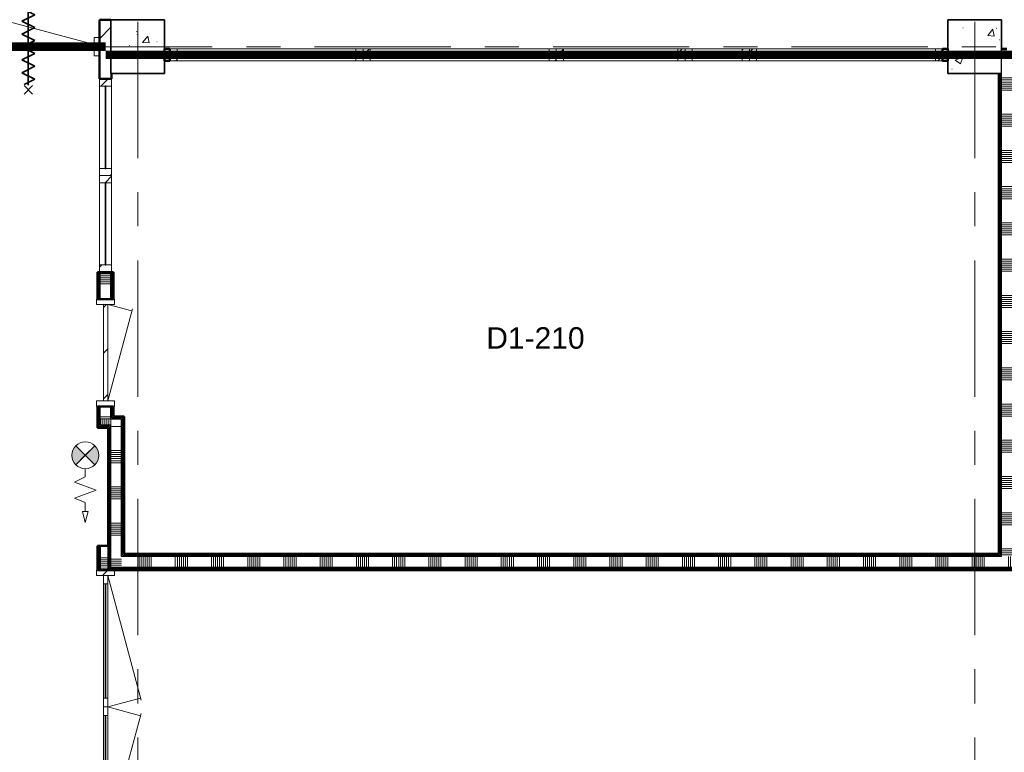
# Model space of a CAD drawing. Extents: x -2538 to 83400, y -8040 to 61900.
# Tile 92 of 105: x 53500 to 62675, y 48027 to 54852. Entities that reach past the tile are written whole.
import ezdxf

# ---------------------------------------------------------------- set-up
doc = ezdxf.new("R2010")
doc.units = 0
doc.header["$LTSCALE"] = 100
for name, pattern in [('SCHEIDING_BRANDWEREND20', [7.2, 0.8, -1.6, 0.8, -0.8, 0.8, -1.6, 0.8]), ('SCHEIDING_BRANDWEREND30', [4, 0.8, -2.4, 0.8]), ('stramien', [22.225, 12.7, -3.175, 3.175, -3.175])]:
    doc.linetypes.add(name, pattern=pattern)
for name, color, linetype, lineweight in [('00---0--FM-RUIMTENR', 7, 'Continuous', 18), ('BA20----_WANDEN', 14, 'Continuous', 50), ('BL$1A---_ALGEMEEN', 7, 'Continuous', 18), ('BL$7A---_STRAMIEN', 7, 'Continuous', 18), ('BL20----_WANDEN', 7, 'Continuous', 25), ('BL28----_CONSTRUCTIES', 4, 'Continuous', 18), ('BL30----_BRANDSYMBOLEN', 14, 'Continuous', 35), ('BL30----_KOZIJNEN', 14, 'Continuous', 25), ('BL40----_BRANDWERENDESCHEIDING_20MIN', 150, 'SCHEIDING_BRANDWEREND20', 80), ('BL40----_BRANDWERENDESCHEIDING_30MIN', 10, 'SCHEIDING_BRANDWEREND30', 80), ('BL80----_IN-LOS', 6, 'Continuous', 18)]:
    doc.layers.add(name, color=color, linetype=linetype, lineweight=lineweight)
doc.styles.add('Arial', font='arial.ttf', dxfattribs={"height": 200})
pattern_1 = [(50, (1253.4, 5927.3), (728.7365, -63.756), [76.2, -838.2]), (355, (1253.4, 5927.3), (-140.9716, 764.2276), [60.96, -670.56]), (100.451, (1314.1, 5922), (587.77, 700.467), [64.76, -712.36]), (46.184, (1253.4, 6130.5), (1084.316, -168.171), [114.3, -1257.3]), (96.636, (1343.8, 6116.5), (949.61, 989.71), [97.14, -1068.54]), (351.184, (1253.4, 6130.5), (949.62, 989.701), [91.44, -1005.84]), (21, (1355, 6079.7), (606.458, -409.0606), [76.2, -838.2]), (326, (1355, 6079.7), (247.208, 736.753), [60.96, -670.56]), (71.451, (1405.5, 6045.6), (853.668, 327.6855), [64.76, -712.36]), (37.5, (1253.4, 5927.32), (12.3547, 338.2201), [3.353, -659.079, 3.353, -677.367, -673.1]), (37.5, (1253.4, 5927.32), (12.3547, 338.2201), [-1343.152, 3.353, -669.747]), (7.5, (1253.4, 5927.32), (267.2789, 400.7221), [3.353, -384.759, 3.353, -643.839, -256.54]), (7.5, (1253.4, 5927.32), (267.2789, 400.7221), [-1035.304, 3.353, -253.187]), (327.5, (1026.82, 5927.32), (542.3633, -22.9153), [3.353, -250.647, 3.353, -789.127, -1051.56]), (327.5, (1026.82, 5927.32), (542.3633, -22.9153), [-1046.48, 3.353, -1048.207]), (317.5, (925.22, 5927.3), (592.517, 101.707), [3.353, -326.847, 3.353, -522.935, -746.76]), (317.5, (925.22, 5927.3), (592.517, 101.707), [-856.488, 3.353, -743.407])]
pattern_2 = [(45, (1253.4, 5927.3), (-353.5534, 353.5534), [])]
pattern_3 = [(180, (54475, 50587.5), (-6e-14, -500), []), (180, (54475, 50637.5), (-6e-14, -500), []), (180, (54475, 50687.5), (-6e-14, -500), []), (180, (54475, 50737.5), (-6e-14, -500), [])]
pattern_4 = [(270, (61950, 49875), (500, 2e-12), []), (270, (61900, 49875), (500, 2e-12), []), (270, (61850, 49875), (500, 2e-12), []), (270, (61800, 49875), (500, 2e-12), [])]
pattern_5 = [(2e-13, (54225, 48287.5), (-2e-12, 500), []), (2e-13, (54225, 48237.5), (-2e-12, 500), []), (2e-13, (54225, 48187.5), (-2e-12, 500), []), (2e-13, (54225, 48137.5), (-2e-12, 500), [])]
pattern_6 = [(135, (42642.68, -53046.6), (-212.132, -212.132), [])]
pattern_7 = [(1e-13, (54225, 51627.5), (-1e-12, 500), []), (1e-13, (54225, 51577.5), (-1e-12, 500), []), (1e-13, (54225, 51527.5), (-1e-12, 500), []), (1e-13, (54225, 51477.5), (-1e-12, 500), [])]
pattern_8 = [(180, (62775, 52371.5), (8e-13, -500), []), (180, (62775, 52421.5), (8e-13, -500), []), (180, (62775, 52471.5), (8e-13, -500), []), (180, (62775, 52521.5), (8e-13, -500), [])]
pattern_9 = [(45, (-51594.6, -48672.68), (-212.132, 212.132), [])]

# ---------------------------------------------------------------- blocks, each defined once
blk = doc.blocks.new('32_WN_AMC_h_raam met bovenlicht - 1800x2700 bovenlicht 2014_wbdbo20-V60-1')
at = {"layer": 'BL30----_KOZIJNEN', "lineweight": 18}
h = blk.add_hatch(dxfattribs=at)
h.set_pattern_fill('FP_367', color=256, style=0, pattern_type=2)
h.set_pattern_definition([(225, (54546.61, 48597.68), (91.92388, -91.92388), [])])
h.paths.add_polyline_path([(-900, 57), (-900, -57), (-833, -57), (-833, 57)], flags=0)
h.paths.add_polyline_path([(900, 57), (833, 57), (833, -57), (900, -57)], flags=0)
for p, q in [((-900, 57), (-900, -57)), ((-833, 57), (-900, 57)), ((-833, -57), (-833, 57)), ((833, 57), (-833, 57)), ((900, 57), (833, 57)), ((833, 57), (833, -57)), ((900, -57), (900, 57)), ((-900, -57), (-833, -57)), ((-833, -57), (833, -57)), ((833, -57), (900, -57))]:
    blk.add_line(p, q, dxfattribs=at)
at = {"layer": 'BL30----_KOZIJNEN'}
for p, q in [((833, 3), (-833, 3)), ((-833, 3), (-833, -3)), ((833, -3), (833, 3)), ((-833, -3), (833, -3))]:
    blk.add_line(p, q, dxfattribs=at)
blk = doc.blocks.new('32_WN_AMC_h_raam met bovenlicht - 1800x2700 bovenlicht 2014_wbdbo20-V61-1')
at = {"layer": 'BL30----_KOZIJNEN', "lineweight": 18}
h = blk.add_hatch(dxfattribs=at)
h.set_pattern_fill('FP_368', color=256, style=0, pattern_type=2)
h.set_pattern_definition([(225, (56346.61, 48597.68), (91.92388, -91.92388), [])])
h.paths.add_polyline_path([(-900, 57), (-900, -57), (-833, -57), (-833, 57)], flags=0)
h.paths.add_polyline_path([(900, 57), (833, 57), (833, -57), (900, -57)], flags=0)
for p, q in [((-900, 57), (-900, -57)), ((-833, 57), (-900, 57)), ((-833, -57), (-833, 57)), ((833, 57), (-833, 57)), ((900, 57), (833, 57)), ((833, 57), (833, -57)), ((900, -57), (900, 57)), ((-900, -57), (-833, -57)), ((-833, -57), (833, -57)), ((833, -57), (900, -57))]:
    blk.add_line(p, q, dxfattribs=at)
at = {"layer": 'BL30----_KOZIJNEN'}
for p, q in [((833, 3), (-833, 3)), ((-833, 3), (-833, -3)), ((833, -3), (833, 3)), ((-833, -3), (833, -3))]:
    blk.add_line(p, q, dxfattribs=at)
blk = doc.blocks.new('32_WN_AMC_h_raam met bovenlicht - 1200x2700 bovenlicht 2014_wbdbo20-2957908-1')
at = {"layer": 'BL30----_KOZIJNEN', "lineweight": 18}
h = blk.add_hatch(dxfattribs=at)
h.set_pattern_fill('FP_369', color=256, style=0, pattern_type=2)
h.set_pattern_definition([(225, (57846.61, 48597.68), (91.92388, -91.92388), [])])
h.paths.add_polyline_path([(-600, 57), (-600, -57), (-533, -57), (-533, 57)], flags=0)
h.paths.add_polyline_path([(533, 57), (533, -57), (600, -57), (600, 57)], flags=0)
for p, q in [((-600, 57), (-600, -57)), ((-533, 57), (-600, 57)), ((-533, -57), (-533, 57)), ((533, 57), (-533, 57)), ((600, 57), (533, 57)), ((533, 57), (533, -57)), ((600, -57), (600, 57)), ((-600, -57), (-533, -57)), ((-533, -57), (533, -57)), ((533, -57), (600, -57))]:
    blk.add_line(p, q, dxfattribs=at)
at = {"layer": 'BL30----_KOZIJNEN'}
for p, q in [((533, 3), (-533, 3)), ((-533, 3), (-533, -3)), ((533, -3), (533, 3)), ((-533, -3), (533, -3))]:
    blk.add_line(p, q, dxfattribs=at)
blk = doc.blocks.new('32_WN_AMC_h_raam met bovenlicht - 1800x2700 bovenlicht 2014_wbdbo20-V62-1')
at = {"layer": 'BL30----_KOZIJNEN', "lineweight": 18}
h = blk.add_hatch(dxfattribs=at)
h.set_pattern_fill('FP_370', color=256, style=0, pattern_type=2)
h.set_pattern_definition([(225, (59946.61, 48597.68), (91.92388, -91.92388), [])])
h.paths.add_polyline_path([(-900, 57), (-900, -57), (-833, -57), (-833, 57)], flags=0)
h.paths.add_polyline_path([(900, 57), (833, 57), (833, -57), (900, -57)], flags=0)
for p, q in [((-900, 57), (-900, -57)), ((-833, 57), (-900, 57)), ((-833, -57), (-833, 57)), ((833, 57), (-833, 57)), ((900, 57), (833, 57)), ((833, 57), (833, -57)), ((900, -57), (900, 57)), ((-900, -57), (-833, -57)), ((-833, -57), (833, -57)), ((833, -57), (900, -57))]:
    blk.add_line(p, q, dxfattribs=at)
at = {"layer": 'BL30----_KOZIJNEN'}
for p, q in [((833, 3), (-833, 3)), ((-833, 3), (-833, -3)), ((833, -3), (833, 3)), ((-833, -3), (833, -3))]:
    blk.add_line(p, q, dxfattribs=at)
blk = doc.blocks.new('32_WN_AMC_h_raam met bovenlicht - 600x2700 bovenlicht 2014_wbdbo20-2957907-1')
at = {"layer": 'BL30----_KOZIJNEN', "lineweight": 18}
h = blk.add_hatch(dxfattribs=at)
h.set_pattern_fill('FP_371', color=256, style=0, pattern_type=2)
h.set_pattern_definition([(225, (58746.61, 48597.68), (91.92388, -91.92388), [])])
h.paths.add_polyline_path([(-300, 57), (-300, -57), (-233, -57), (-233, 57)], flags=0)
h.paths.add_polyline_path([(300, 57), (233, 57), (233, -57), (300, -57)], flags=0)
for p, q in [((-300, 57), (-300, -57)), ((-233, 57), (-300, 57)), ((-233, -57), (-233, 57)), ((233, 57), (-233, 57)), ((300, 57), (233, 57)), ((233, 57), (233, -57)), ((300, -57), (300, 57)), ((-300, -57), (-233, -57)), ((-233, -57), (233, -57)), ((233, -57), (300, -57))]:
    blk.add_line(p, q, dxfattribs=at)
at = {"layer": 'BL30----_KOZIJNEN'}
for p, q in [((233, 3), (-233, 3)), ((-233, 3), (-233, -3)), ((233, -3), (233, 3)), ((-233, -3), (233, -3))]:
    blk.add_line(p, q, dxfattribs=at)
blk = doc.blocks.new('32_DR_AMC_s_dubbele deur met bovenpaneel_dt5 - 2550x2700-2848063-1')
at = {"layer": 'BL30----_KOZIJNEN', "lineweight": 18}
h = blk.add_hatch(dxfattribs=at)
h.set_pattern_fill('FP_397', color=256, style=0, pattern_type=2)
h.set_pattern_definition([(135, (42642.7, -53046.6), (-500, -500), []), (135, (42642.7, -52876.6), (-500, -500), []), (135, (42642.7, -52866.6), (-500, -500), []), (135, (42642.7, -52856.6), (-500, -500), []), (135, (42642.7, -52846.6), (-500, -500), []), (135, (42642.7, -52836.6), (-500, -500), []), (135, (42642.7, -52826.6), (-500, -500), []), (135, (42642.7, -52816.6), (-500, -500), [])])
h.paths.add_polyline_path([(1395, -85), (1395, 85), (1345, 85), (1345, -85)], flags=0)
h.paths.add_polyline_path([(-1105, -85), (-1105, 85), (-1155, 85), (-1155, -85)], flags=0)
h = blk.add_hatch(dxfattribs=at)
h.set_pattern_fill('FP_396', color=256, style=0, pattern_type=2)
h.set_pattern_definition(pattern_6)
h.paths.add_polyline_path([(120, -20), (120, 20), (40, 20), (40, -20)], flags=0)
h.paths.add_polyline_path([(-1025, 20), (-1105, 20), (-1105, -20), (-1025, -20)], flags=0)
h = blk.add_hatch(dxfattribs=at)
h.set_pattern_fill('FP_396', color=256, style=0, pattern_type=2)
h.set_pattern_definition(pattern_6)
h.paths.add_polyline_path([(1345, 20), (1265, 20), (1265, -20), (1345, -20)], flags=0)
h.paths.add_polyline_path([(200, 20), (120, 20), (120, -20), (200, -20)], flags=0)
for p, q in [((-1105, 20), (57.3, 331.4)), ((120, 20), (37.9, 326.2)), ((120, 20), (202.1, 326.2)), ((1345, 20), (182.7, 331.4)), ((-1155, 85), (-1155, -85)), ((-1105, 85), (-1155, 85)), ((-1105, -85), (-1105, 85)), ((-1025, 20), (-1105, 20)), ((-1105, 20), (-1105, -20)), ((-1025, -20), (-1025, 20)), ((-1025, 20), (40, 20)), ((40, 3), (-1025, 3)), ((-1025, 3), (-1025, -3)), ((120, 20), (40, 20)), ((40, 20), (40, -20)), ((40, -3), (40, 3)), ((120, -20), (120, 20)), ((200, 20), (120, 20)), ((120, 20), (120, -20)), ((200, -20), (200, 20)), ((200, 20), (1265, 20)), ((1265, 3), (200, 3)), ((200, 3), (200, -3)), ((1345, 20), (1265, 20)), ((1265, 20), (1265, -20)), ((1265, -3), (1265, 3)), ((1395, 85), (1345, 85)), ((1345, 85), (1345, -85)), ((1345, -20), (1345, 20)), ((1395, -85), (1395, 85)), ((-1155, -85), (-1105, -85)), ((-1105, -20), (-1025, -20)), ((-1025, -3), (40, -3)), ((40, -20), (-1025, -20)), ((40, -20), (120, -20)), ((120, -20), (200, -20)), ((200, -3), (1265, -3)), ((1265, -20), (200, -20)), ((1265, -20), (1345, -20)), ((1345, -85), (1395, -85))]:
    blk.add_line(p, q, dxfattribs=at)
blk = doc.blocks.new('32_DR_AMC_s_enkele deur_L_dt1 - 1000x2160-2894268-1')
at = {"layer": 'BL30----_KOZIJNEN', "lineweight": 18}
h = blk.add_hatch(dxfattribs=at)
h.set_pattern_fill('FP_505', color=256, style=0, pattern_type=2)
h.set_pattern_definition([(135, (45822.68, -53046.6), (-212.132, -212.132), [])])
h.paths.add_polyline_path([(450, 20), (-450, 20), (-450, -20), (450, -20)], flags=0)
for p, q in [((-450, 20), (-389.7, 245)), ((450, 20), (-409, 250.2)), ((-450, 85), (-500, 85)), ((-500, 85), (-500, -85)), ((-450, -85), (-450, 85)), ((450, 20), (-450, 20)), ((-450, 20), (-450, -20)), ((500, 85), (450, 85)), ((450, 85), (450, -85)), ((450, -20), (450, 20)), ((500, -85), (500, 85)), ((-500, -85), (-450, -85)), ((-450, -20), (450, -20)), ((450, -85), (500, -85))]:
    blk.add_line(p, q, dxfattribs=at)
blk = doc.blocks.new('32_WN_AMC_h_raam met bovenlicht - 900x2700 bovenlicht 2014-2957904-1')
at = {"layer": 'BL30----_KOZIJNEN', "lineweight": 18}
h = blk.add_hatch(dxfattribs=at)
h.set_pattern_fill('FP_509', color=256, style=0, pattern_type=2)
h.set_pattern_definition([(315, (-47922.68, 53046.61), (91.92388, 91.92388), [])])
h.paths.add_polyline_path([(-450, 57), (-450, -57), (-383, -57), (-383, 57)], flags=0)
h.paths.add_polyline_path([(383, 57), (383, -57), (450, -57), (450, 57)], flags=0)
for p, q in [((-450, 57), (-450, -57)), ((-383, 57), (-450, 57)), ((-383, -57), (-383, 57)), ((383, 57), (-383, 57)), ((450, 57), (383, 57)), ((383, 57), (383, -57)), ((450, -57), (450, 57)), ((-450, -57), (-383, -57)), ((-383, -57), (383, -57)), ((383, -57), (450, -57))]:
    blk.add_line(p, q, dxfattribs=at)
at = {"layer": 'BL30----_KOZIJNEN'}
for p, q in [((383, 3), (-383, 3)), ((-383, 3), (-383, -3)), ((383, -3), (383, 3)), ((-383, -3), (383, -3))]:
    blk.add_line(p, q, dxfattribs=at)
blk = doc.blocks.new('32_WN_AMC_h_raam met bovenlicht - 900x2700 bovenlicht 2014-V115-1')
at = {"layer": 'BL30----_KOZIJNEN', "lineweight": 18}
h = blk.add_hatch(dxfattribs=at)
h.set_pattern_fill('FP_510', color=256, style=0, pattern_type=2)
h.set_pattern_definition([(315, (-47022.68, 53046.61), (91.92388, 91.92388), [])])
h.paths.add_polyline_path([(-450, -57), (-383, -57), (-383, 57), (-450, 57)], flags=0)
h.paths.add_polyline_path([(383, 57), (383, -57), (450, -57), (450, 57)], flags=0)
for p, q in [((-450, 57), (-450, -57)), ((-383, 57), (-450, 57)), ((-383, -57), (-383, 57)), ((383, 57), (-383, 57)), ((450, 57), (383, 57)), ((383, 57), (383, -57)), ((450, -57), (450, 57)), ((-450, -57), (-383, -57)), ((-383, -57), (383, -57)), ((383, -57), (450, -57))]:
    blk.add_line(p, q, dxfattribs=at)
at = {"layer": 'BL30----_KOZIJNEN'}
for p, q in [((383, 3), (-383, 3)), ((-383, 3), (-383, -3)), ((383, -3), (383, 3)), ((-383, -3), (383, -3))]:
    blk.add_line(p, q, dxfattribs=at)
blk = doc.blocks.new('65_SE_brandslanghaspel in kast-3D - 810 x 215 x 915-846308-1')
at = {"layer": 'BL$1A---_ALGEMEEN'}
blk.add_hatch(color=256, dxfattribs=at).paths.add_polyline_path([(51, 376.8), (139.4, 288.4), (227.7, 376.8), (201.4, 396.4), (180.6, 406.4), (153.4, 412.7), (125.4, 412.7), (98.1, 406.4), (72.8, 394.3)], flags=0)
at = {"layer": 'BL80----_IN-LOS'}
blk.add_hatch(color=256, dxfattribs=at).paths.add_polyline_path([(51, 200), (72.9, 182.6), (98.1, 170.4), (125.4, 164.2), (153.4, 164.2), (180.7, 170.4), (205.9, 182.6), (227.7, 200.1), (139.3, 288.4)], flags=0)
at = {"layer": 'BL$1A---_ALGEMEEN'}
for p, q in [((-260.7, 388.4), (-300.6, 288.4)), ((-185.6, 188.4), (-260.7, 388.4)), ((-110.6, 388.4), (-185.6, 188.4)), ((-60.7, 288.4), (-110.6, 388.4)), ((50.9, 200), (227.8, 376.8)), ((227.8, 200), (50.9, 376.8)), ((51, 376.8), (139.4, 288.4)), ((139.4, 288.4), (227.7, 376.8)), ((-385.7, 313.4), (-485.7, 288.4)), ((-485.7, 288.4), (-385.7, 263.4)), ((-385.7, 263.4), (-385.7, 313.4)), ((-300.6, 288.4), (-385.7, 288.4)), ((14.3, 288.4), (-60.7, 288.4)), ((139.3, 288.4), (51, 200)), ((227.7, 200.1), (139.3, 288.4)), ((-456.5, 75), (-504.6, 83.2)), ((-504.6, 83.2), (285.3, 83.2)), ((-504.6, 75), (-504.6, 83.2)), ((-456.5, 75), (-504.6, 83.2)), ((-504.6, 83.2), (285.3, 83.2)), ((-504.6, 75), (-504.6, 83.2)), ((237.2, 75), (285.3, 83.2)), ((237.2, 75), (285.3, 83.2)), ((285.3, 83.2), (285.3, 75)), ((285.3, 83.2), (285.3, 75))]:
    blk.add_line(p, q, dxfattribs=at)
blk.add_circle((139.4, 288.4), 125, dxfattribs=at)
for centre, start, end in [((139.4, 288.5), 44.97827, 135.02173), ((139.3, 288.4), 224.99346, 315.03692)]:
    blk.add_arc(centre, 125, start, end, dxfattribs=at)
blk = doc.blocks.new('32_DR_AMC_s_dubbele deur met bovenpaneel_dt5 - 2550x2700_wbdbo30-2935474-1')
at = {"layer": 'BL30----_KOZIJNEN', "lineweight": 18}
h = blk.add_hatch(dxfattribs=at)
h.set_pattern_fill('FP_1397', color=256, style=0, pattern_type=2)
h.set_pattern_definition([(45, (-51594.6, -48672.7), (-500, 500), []), (45, (-51424.6, -48672.7), (-500, 500), []), (45, (-51414.6, -48672.7), (-500, 500), []), (45, (-51404.6, -48672.7), (-500, 500), []), (45, (-51394.6, -48672.7), (-500, 500), []), (45, (-51384.6, -48672.7), (-500, 500), []), (45, (-51374.6, -48672.7), (-500, 500), []), (45, (-51364.6, -48672.7), (-500, 500), [])])
h.paths.add_polyline_path([(1395, -85), (1395, 85), (1345, 85), (1345, -85)], flags=0)
h.paths.add_polyline_path([(-1155, -85), (-1105, -85), (-1105, 85), (-1155, 85)], flags=0)
h = blk.add_hatch(dxfattribs=at)
h.set_pattern_fill('FP_1396', color=256, style=0, pattern_type=2)
h.set_pattern_definition(pattern_9)
h.paths.add_polyline_path([(120, -20), (120, 20), (40, 20), (40, -20)], flags=0)
h.paths.add_polyline_path([(-1025, -20), (-1025, 20), (-1105, 20), (-1105, -20)], flags=0)
h = blk.add_hatch(dxfattribs=at)
h.set_pattern_fill('FP_1396', color=256, style=0, pattern_type=2)
h.set_pattern_definition(pattern_9)
h.paths.add_polyline_path([(1345, -20), (1345, 20), (1265, 20), (1265, -20)], flags=0)
h.paths.add_polyline_path([(120, -20), (200, -20), (200, 20), (120, 20)], flags=0)
at = {"layer": 'BL30----_BRANDSYMBOLEN'}
for p, q in [((-452.5, 498.7), (-532.5, 418.6)), ((-532.5, 498.7), (-452.5, 418.6)), ((692.5, 498.7), (772.5, 418.6)), ((772.5, 498.7), (692.5, 418.6)), ((-432.5, 358.6), (-532.5, 408.6)), ((-492.5, 416.3), (-492.5, -358.7)), ((-492.5, 416.3), (-492.5, -358.7)), ((672.5, 358.6), (772.5, 408.6)), ((732.5, 416.3), (732.5, -358.7)), ((732.5, 416.3), (732.5, -358.7)), ((-552.5, 298.6), (-432.5, 358.6)), ((-432.5, 238.6), (-552.5, 298.6)), ((792.5, 298.6), (672.5, 358.6)), ((672.5, 238.6), (792.5, 298.6)), ((-552.5, 178.6), (-432.5, 238.6)), ((792.5, 178.6), (672.5, 238.6)), ((-432.5, 118.6), (-552.5, 178.6)), ((-552.5, 58.6), (-432.5, 118.6)), ((672.5, 118.6), (792.5, 178.6)), ((792.5, 58.6), (672.5, 118.6)), ((-432.5, -1.4), (-552.5, 58.6)), ((672.5, -1.4), (792.5, 58.6)), ((-552.5, -61.4), (-432.5, -1.4)), ((-432.5, -121.4), (-552.5, -61.4)), ((792.5, -61.4), (672.5, -1.4)), ((672.5, -121.4), (792.5, -61.4)), ((-552.5, -181.4), (-432.5, -121.4)), ((-432.5, -241.4), (-552.5, -181.4)), ((792.5, -181.4), (672.5, -121.4)), ((672.5, -241.4), (792.5, -181.4)), ((-552.5, -301.4), (-432.5, -241.4)), ((792.5, -301.4), (672.5, -241.4)), ((-452.5, -351.4), (-552.5, -301.4)), ((-532.5, -361.4), (-452.5, -441.4)), ((-452.5, -361.4), (-532.5, -441.4)), ((692.5, -351.4), (792.5, -301.4)), ((772.5, -361.4), (692.5, -441.4)), ((692.5, -361.4), (772.5, -441.4))]:
    blk.add_line(p, q, dxfattribs=at)
at = {"layer": 'BL30----_KOZIJNEN', "lineweight": 18}
for p, q in [((-1105, 20), (57.3, 331.4)), ((120, 20), (37.9, 326.2)), ((120, 20), (202.1, 326.2)), ((1345, 20), (182.7, 331.4)), ((-1155, 85), (-1155, -85)), ((-1105, 85), (-1155, 85)), ((-1105, -85), (-1105, 85)), ((-1025, 20), (-1105, 20)), ((-1105, 20), (-1105, -20)), ((-1025, -20), (-1025, 20)), ((-1025, 20), (40, 20)), ((40, 3), (-1025, 3)), ((-1025, 3), (-1025, -3)), ((120, 20), (40, 20)), ((40, 20), (40, -20)), ((40, -3), (40, 3)), ((120, -20), (120, 20)), ((200, 20), (120, 20)), ((120, 20), (120, -20)), ((200, -20), (200, 20)), ((200, 20), (1265, 20)), ((1265, 3), (200, 3)), ((200, 3), (200, -3)), ((1345, 20), (1265, 20)), ((1265, 20), (1265, -20)), ((1265, -3), (1265, 3)), ((1395, 85), (1345, 85)), ((1345, 85), (1345, -85)), ((1345, -20), (1345, 20)), ((1395, -85), (1395, 85)), ((-1155, -85), (-1105, -85)), ((-1105, -20), (-1025, -20)), ((-1025, -3), (40, -3)), ((40, -20), (-1025, -20)), ((40, -20), (120, -20)), ((120, -20), (200, -20)), ((200, -3), (1265, -3)), ((1265, -20), (200, -20)), ((1265, -20), (1345, -20)), ((1345, -85), (1395, -85))]:
    blk.add_line(p, q, dxfattribs=at)

msp = doc.modelspace()

# ---------------------------------------------------------------- hatches: boundary and pattern name
at = {"layer": 'BA20----_WANDEN', "lineweight": 18}
h = msp.add_hatch(dxfattribs=at)
h.set_pattern_fill('FP_44', color=256, style=0, pattern_type=2)
h.set_pattern_definition(pattern_2)
h.paths.add_polyline_path([(54243, 54300), (54357, 54300), (54357, 54350), (54350, 54350), (54350, 54850), (54243, 54850), (54243, 54415.3)], flags=0)
h = msp.add_hatch(dxfattribs=at)
h.set_pattern_fill('FP_44', color=256, style=0, pattern_type=2)
h.set_pattern_definition(pattern_2)
h.paths.add_polyline_path([(62150, 54468), (62150, 54582), (62100, 54582), (62100, 54468)], flags=0)
h.paths.add_polyline_path([(54850, 54468), (54900, 54468), (54900, 54582), (54850, 54582)], flags=0)
h = msp.add_hatch(dxfattribs=at)
h.set_pattern_fill('FP_995', color=256, angle=90, style=0, pattern_type=2)
h.set_pattern_definition([(180, (62775, 52171.5), (6e-13, -337.5), []), (180, (62775, 52190.25), (6e-13, -337.5), []), (180, (62775, 52209), (6e-13, -337.5), []), (180, (62775, 52227.75), (6e-13, -337.5), []), (180, (62775, 52246.5), (6e-13, -337.5), []), (180, (62775, 52265.25), (6e-13, -337.5), []), (180, (62775, 52284), (6e-13, -337.5), [])])
h.paths.add_polyline_path([(62650, 49850), (62750, 49850), (62750, 54468), (62700, 54468), (62700, 54582), (62650, 54582), (62650, 49862.5)], flags=0)
h = msp.add_hatch(dxfattribs=at)
h.set_pattern_fill('FP_994', color=256, angle=90, style=0, pattern_type=2)
h.set_pattern_definition(pattern_8)
h.paths.add_polyline_path([(62637.5, 49875), (62637.5, 54350), (62625, 54350), (62625, 49875)], flags=0)
h = msp.add_hatch(dxfattribs=at)
h.set_pattern_fill('FP_994', color=256, angle=90, style=0, pattern_type=2)
h.set_pattern_definition(pattern_8)
h.paths.add_polyline_path([(62650, 49862.5), (62650, 54350), (62637.5, 54350), (62637.5, 49862.5)], flags=0)
h = msp.add_hatch(dxfattribs=at)
h.set_pattern_fill('FP_507', color=256, angle=90, style=0, pattern_type=2)
h.set_pattern_definition(pattern_7)
h.paths.add_polyline_path([(54237.5, 51062.5), (54237.5, 51250), (54225, 51250), (54225, 51062.5)], flags=0)
h.paths.add_polyline_path([(54237.5, 52250), (54237.5, 52500), (54225, 52500), (54225, 52250)], flags=0)
h = msp.add_hatch(dxfattribs=at)
h.set_pattern_fill('FP_507', color=256, angle=90, style=0, pattern_type=2)
h.set_pattern_definition(pattern_7)
h.paths.add_polyline_path([(54250, 51075), (54250, 51250), (54237.5, 51250), (54237.5, 51075)], flags=0)
h.paths.add_polyline_path([(54237.5, 52250), (54250, 52250), (54250, 52500), (54237.5, 52500)], flags=0)
h = msp.add_hatch(dxfattribs=at)
h.set_pattern_fill('FP_508', color=256, angle=90, style=0, pattern_type=2)
h.set_pattern_definition([(1e-13, (54225, 51827.5), (-8e-13, 337.5), []), (1e-13, (54225, 51808.75), (-8e-13, 337.5), []), (1e-13, (54225, 51790), (-8e-13, 337.5), []), (1e-13, (54225, 51771.25), (-8e-13, 337.5), []), (1e-13, (54225, 51752.5), (-8e-13, 337.5), []), (1e-13, (54225, 51733.75), (-8e-13, 337.5), []), (1e-13, (54225, 51715), (-8e-13, 337.5), [])])
h.paths.add_polyline_path([(54350, 51130), (54350, 51250), (54250, 51250), (54250, 51130)], flags=0)
h.paths.add_polyline_path([(54250, 52250), (54350, 52250), (54350, 52500), (54250, 52500)], flags=0)
h = msp.add_hatch(dxfattribs=at)
h.set_pattern_fill('FP_507', color=256, angle=90, style=0, pattern_type=2)
h.set_pattern_definition(pattern_7)
h.paths.add_polyline_path([(54350, 51142.5), (54362.5, 51142.5), (54362.5, 51250), (54350, 51250), (54350, 51155)], flags=0)
h.paths.add_polyline_path([(54362.5, 52250), (54362.5, 52500), (54350, 52500), (54350, 52250)], flags=0)
h = msp.add_hatch(dxfattribs=at)
h.set_pattern_fill('FP_507', color=256, angle=90, style=0, pattern_type=2)
h.set_pattern_definition(pattern_7)
h.paths.add_polyline_path([(54362.5, 51155), (54375, 51155), (54375, 51250), (54362.5, 51250)], flags=0)
h.paths.add_polyline_path([(54375, 52250), (54375, 52500), (54362.5, 52500), (54362.5, 52250)], flags=0)
h = msp.add_hatch(dxfattribs=at)
h.set_pattern_fill('FP_506', color=256, angle=-270, style=0, pattern_type=2)
h.set_pattern_definition([(270, (54350, 51155), (337.5, 2e-14), []), (270, (54331.25, 51155), (337.5, 2e-14), []), (270, (54312.5, 51155), (337.5, 2e-14), []), (270, (54293.75, 51155), (337.5, 2e-14), []), (270, (54275, 51155), (337.5, 2e-14), []), (270, (54256.25, 51155), (337.5, 2e-14), []), (270, (54237.5, 51155), (337.5, 2e-14), [])])
h.paths.add_polyline_path([(54350, 51075), (54450, 51075), (54450, 51130), (54250, 51130), (54250, 51075)], flags=0)
h = msp.add_hatch(dxfattribs=at)
h.set_pattern_fill('FP_197', color=256, angle=90, style=0, pattern_type=2)
h.set_pattern_definition(pattern_3)
h.paths.add_polyline_path([(54455.5, 49850), (54462.5, 49850), (54462.5, 51130), (54450, 51130), (54450, 49850)], flags=0)
h = msp.add_hatch(dxfattribs=at)
h.set_pattern_fill('FP_197', color=256, angle=90, style=0, pattern_type=2)
h.set_pattern_definition(pattern_3)
h.paths.add_polyline_path([(54462.5, 49862.5), (54475, 49862.5), (54475, 51142.5), (54462.5, 51142.5), (54462.5, 51050)], flags=0)
h = msp.add_hatch(dxfattribs=at)
h.set_pattern_fill('FP_197', color=256, angle=90, style=0, pattern_type=2)
h.set_pattern_definition(pattern_3)
h.paths.add_polyline_path([(54325, 49725), (54337.5, 49725), (54337.5, 51050), (54325, 51050), (54325, 49950)], flags=0)
h = msp.add_hatch(dxfattribs=at)
h.set_pattern_fill('FP_197', color=256, angle=90, style=0, pattern_type=2)
h.set_pattern_definition(pattern_3)
h.paths.add_polyline_path([(54350, 49737.5), (54350, 51062.5), (54337.5, 51062.5), (54337.5, 49737.5)], flags=0)
h = msp.add_hatch(dxfattribs=at)
h.set_pattern_fill('FP_198', color=256, angle=90, style=0, pattern_type=2)
h.set_pattern_definition([(180, (54475, 50387.5), (-4e-14, -337.5), []), (180, (54475, 50406.25), (-4e-14, -337.5), []), (180, (54475, 50425), (-4e-14, -337.5), []), (180, (54475, 50443.75), (-4e-14, -337.5), []), (180, (54475, 50462.5), (-4e-14, -337.5), []), (180, (54475, 50481.25), (-4e-14, -337.5), []), (180, (54475, 50500), (-4e-14, -337.5), [])])
h.paths.add_polyline_path([(54450, 49750), (54450, 51075), (54350, 51075), (54350, 49750)], flags=0)
h = msp.add_hatch(dxfattribs=at)
h.set_pattern_fill('FP_201', color=256, angle=90, style=0, pattern_type=2)
h.set_pattern_definition(pattern_5)
h.paths.add_polyline_path([(54237.5, 47025), (54237.5, 47175), (54225, 47175), (54225, 47025)], flags=0)
h.paths.add_polyline_path([(54237.5, 49725), (54237.5, 49950), (54225, 49950), (54225, 49725)], flags=0)
h = msp.add_hatch(dxfattribs=at)
h.set_pattern_fill('FP_201', color=256, angle=90, style=0, pattern_type=2)
h.set_pattern_definition(pattern_5)
h.paths.add_polyline_path([(54250, 47037.5), (54250, 47175), (54237.5, 47175), (54237.5, 47037.5)], flags=0)
h.paths.add_polyline_path([(54250, 49725), (54250, 49950), (54237.5, 49950), (54237.5, 49725)], flags=0)
h = msp.add_hatch(dxfattribs=at)
h.set_pattern_fill('FP_202', color=256, angle=90, style=0, pattern_type=2)
h.set_pattern_definition([(2e-13, (54225, 48487.5), (-1e-12, 337.5), []), (2e-13, (54225, 48468.75), (-1e-12, 337.5), []), (2e-13, (54225, 48450), (-1e-12, 337.5), []), (2e-13, (54225, 48431.25), (-1e-12, 337.5), []), (2e-13, (54225, 48412.5), (-1e-12, 337.5), []), (2e-13, (54225, 48393.75), (-1e-12, 337.5), []), (2e-13, (54225, 48375), (-1e-12, 337.5), [])])
h.paths.add_polyline_path([(54350, 47050), (54350, 47175), (54250, 47175), (54250, 47050)], flags=0)
h.paths.add_polyline_path([(54325, 49725), (54325, 49950), (54250, 49950), (54250, 49725)], flags=0)
h = msp.add_hatch(dxfattribs=at)
h.set_pattern_fill('FP_200', color=256, angle=-270, style=0, pattern_type=2)
h.set_pattern_definition([(270, (62150, 49875), (337.5, 1e-12), []), (270, (62131.25, 49875), (337.5, 1e-12), []), (270, (62112.5, 49875), (337.5, 1e-12), []), (270, (62093.75, 49875), (337.5, 1e-12), []), (270, (62075, 49875), (337.5, 1e-12), []), (270, (62056.25, 49875), (337.5, 1e-12), []), (270, (62037.5, 49875), (337.5, 1e-12), [])])
h.paths.add_polyline_path([(69825, 49750), (69850, 49750), (69850, 49850), (69070, 49850), (69070, 49750)], flags=0)
h.paths.add_polyline_path([(67590, 49750), (67590, 49850), (54450, 49850), (54450, 49750), (62885.8, 49750)], flags=0)
h = msp.add_hatch(dxfattribs=at)
h.set_pattern_fill('FP_199', color=256, angle=-270, style=0, pattern_type=2)
h.set_pattern_definition(pattern_4)
h.paths.add_polyline_path([(69070, 49850), (69837.5, 49850), (69837.5, 49862.5), (69070, 49862.5)], flags=0)
h.paths.add_polyline_path([(67590, 49850), (67590, 49862.5), (62750, 49862.5), (62750, 49850), (62885.8, 49850)], flags=0)
h.paths.add_polyline_path([(62650, 49850), (62650, 49862.5), (54462.5, 49862.5), (54462.5, 49850), (57265.6, 49850)], flags=0)
h = msp.add_hatch(dxfattribs=at)
h.set_pattern_fill('FP_199', color=256, angle=-270, style=0, pattern_type=2)
h.set_pattern_definition(pattern_4)
h.paths.add_polyline_path([(69825, 49862.5), (69825, 49875), (69070, 49875), (69070, 49862.5)], flags=0)
h.paths.add_polyline_path([(67590, 49862.5), (67590, 49875), (62762.5, 49875), (62762.5, 49862.5), (62885.8, 49862.5)], flags=0)
h.paths.add_polyline_path([(62637.5, 49862.5), (62637.5, 49875), (54475, 49875), (54475, 49862.5), (57265.6, 49862.5)], flags=0)
h = msp.add_hatch(dxfattribs=at)
h.set_pattern_fill('FP_199', color=256, angle=-270, style=0, pattern_type=2)
h.set_pattern_definition(pattern_4)
h.paths.add_polyline_path([(69825, 49725), (69825, 49737.5), (69070, 49737.5), (69070, 49725)], flags=0)
h.paths.add_polyline_path([(67590, 49725), (67590, 49737.5), (54337.5, 49737.5), (54337.5, 49725), (62885.8, 49725)], flags=0)
h = msp.add_hatch(dxfattribs=at)
h.set_pattern_fill('FP_199', color=256, angle=-270, style=0, pattern_type=2)
h.set_pattern_definition(pattern_4)
h.paths.add_polyline_path([(69825, 49737.5), (69837.5, 49737.5), (69837.5, 49750), (69070, 49750), (69070, 49737.5)], flags=0)
h.paths.add_polyline_path([(67590, 49737.5), (67590, 49750), (54350, 49750), (54350, 49737.5), (62885.8, 49737.5)], flags=0)
at = {"layer": 'BL28----_CONSTRUCTIES'}
h = msp.add_hatch(dxfattribs=at)
h.set_pattern_fill('FP_1', color=256, style=0, pattern_type=2)
h.set_pattern_definition(pattern_1)
h.paths.add_polyline_path([(54455.5, 54350), (54850, 54350), (54850, 54850), (54350, 54850), (54350, 54350), (54357, 54350)], flags=0)
h = msp.add_hatch(dxfattribs=at)
h.set_pattern_fill('FP_1', color=256, style=0, pattern_type=2)
h.set_pattern_definition(pattern_1)
h.paths.add_polyline_path([(62650, 54350), (62650, 54850), (62150, 54850), (62150, 54350), (62637.5, 54350)], flags=0)

# ---------------------------------------------------------------- linework, layer by layer
at = {"layer": 'BL$7A---_STRAMIEN', "linetype": 'stramien'}
for p, q in [((54600, -2000), (54600, 60900)), ((62400, -2000), (62400, 60900)), ((-1537.7, 54600), (83400, 54600)), ((-1537.7, 54600), (83400, 54600))]:
    msp.add_line(p, q, dxfattribs=at)
at = {"layer": 'BL20----_WANDEN', "lineweight": 50}
for p, q in [((54243, 54850), (54243, 54300)), ((54350, 54850), (54243, 54850)), ((54900, 54582), (54850, 54582)), ((54850, 54582), (54850, 54468)), ((54900, 54468), (54900, 54582)), ((62150, 54582), (62100, 54582)), ((62100, 54582), (62100, 54468)), ((62150, 54468), (62150, 54582)), ((62700, 54582), (62650, 54582)), ((54850, 54468), (54900, 54468)), ((62100, 54468), (62150, 54468)), ((54357, 54300), (54357, 54350)), ((62625, 54350), (62625, 49875)), ((54243, 54300), (54357, 54300)), ((54225, 52500), (54225, 52250)), ((54375, 52500), (54225, 52500)), ((54375, 52250), (54375, 52500)), ((54225, 52250), (54375, 52250)), ((54225, 51250), (54225, 51050)), ((54375, 51250), (54225, 51250)), ((54375, 51155), (54375, 51250)), ((54475, 51155), (54375, 51155)), ((54475, 49875), (54475, 51155)), ((54225, 51050), (54325, 51050)), ((54325, 51050), (54325, 49950)), ((54225, 49950), (54225, 49725)), ((54325, 49950), (54225, 49950)), ((62625, 49875), (54475, 49875)), ((54225, 49725), (54325, 49725)), ((54325, 49725), (67590, 49725))]:
    msp.add_line(p, q, dxfattribs=at)
at = {"layer": 'BL20----_WANDEN'}
for p, q in [((54350, 54350), (54350, 54850)), ((62650, 49850), (62650, 54468)), ((54357, 54350), (54350, 54350)), ((62650, 54350), (62625, 54350)), ((62637.5, 49862.5), (62637.5, 54350)), ((54237.5, 52250), (54237.5, 52500)), ((54250, 52250), (54250, 52500)), ((54350, 52250), (54350, 52500)), ((54362.5, 52250), (54362.5, 52500)), ((54237.5, 51062.5), (54237.5, 51250)), ((54250, 51075), (54250, 51250)), ((54350, 51130), (54350, 51250)), ((54362.5, 51142.5), (54362.5, 51250)), ((54450, 51130), (54350, 51130)), ((54462.5, 51142.5), (54362.5, 51142.5)), ((54450, 49850), (54450, 51130)), ((54462.5, 49862.5), (54462.5, 51142.5)), ((54337.5, 51062.5), (54237.5, 51062.5)), ((54350, 51075), (54250, 51075)), ((54337.5, 49737.5), (54337.5, 51062.5)), ((54350, 49750), (54350, 51075)), ((54237.5, 49950), (54237.5, 49725)), ((54250, 49950), (54250, 49725)), ((54325, 49725), (54325, 49950)), ((62650, 49850), (54450, 49850)), ((62637.5, 49862.5), (54462.5, 49862.5)), ((67590, 49737.5), (54337.5, 49737.5)), ((67590, 49750), (54350, 49750))]:
    msp.add_line(p, q, dxfattribs=at)
at = {"layer": 'BL28----_CONSTRUCTIES', "lineweight": 35}
for p, q in [((54850, 54850), (54350, 54850)), ((54850, 54350), (54850, 54850)), ((62650, 54850), (62150, 54850)), ((62150, 54850), (62150, 54350)), ((62650, 54582), (62650, 54850)), ((54357, 54350), (54850, 54350)), ((62150, 54350), (62625, 54350))]:
    msp.add_line(p, q, dxfattribs=at)
at = {"layer": 'BL28----_CONSTRUCTIES', "lineweight": 25}
for p, q in [((54350, 54850), (54350, 54350)), ((62650, 54468), (62650, 54582)), ((62650, 54350), (62650, 54468)), ((54350, 54350), (54357, 54350)), ((62625, 54350), (62637.5, 54350)), ((62637.5, 54350), (62650, 54350))]:
    msp.add_line(p, q, dxfattribs=at)
at = {"layer": 'BL40----_BRANDWERENDESCHEIDING_20MIN', "const_width": 80, "flags": 128}
msp.add_lwpolyline([(54300, 54525), (77050, 54525)], dxfattribs=at)
at = {"layer": 'BL40----_BRANDWERENDESCHEIDING_30MIN', "const_width": 80, "flags": 128}
msp.add_lwpolyline([(54300, 54600), (51600, 54600)], dxfattribs=at)

# ---------------------------------------------------------------- block references
at = {"layer": 'BL30----_KOZIJNEN'}
msp.add_blockref('32_DR_AMC_s_dubbele deur met bovenpaneel_dt5 - 2550x2700_wbdbo30-2935474-1', (52848, 54600), dxfattribs=at)
for name, p, rotation in [('32_WN_AMC_h_raam met bovenlicht - 1800x2700 bovenlicht 2014_wbdbo20-V60-1', (55800, 54525), 180), ('32_WN_AMC_h_raam met bovenlicht - 1800x2700 bovenlicht 2014_wbdbo20-V61-1', (57600, 54525), 180), ('32_WN_AMC_h_raam met bovenlicht - 1200x2700 bovenlicht 2014_wbdbo20-2957908-1', (59100, 54525), 180), ('32_WN_AMC_h_raam met bovenlicht - 600x2700 bovenlicht 2014_wbdbo20-2957907-1', (60000, 54525), 180), ('32_WN_AMC_h_raam met bovenlicht - 1800x2700 bovenlicht 2014_wbdbo20-V62-1', (61200, 54525), 180), ('32_WN_AMC_h_raam met bovenlicht - 900x2700 bovenlicht 2014-2957904-1', (54300, 53850), 89.99999999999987), ('32_WN_AMC_h_raam met bovenlicht - 900x2700 bovenlicht 2014-V115-1', (54300, 52950), 89.99999999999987), ('32_DR_AMC_s_enkele deur_L_dt1 - 1000x2160-2894268-1', (54300, 51750), 269.9999999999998), ('32_DR_AMC_s_dubbele deur met bovenpaneel_dt5 - 2550x2700-2848063-1', (54300, 48570), 269.9999999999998)]:
    msp.add_blockref(name, p, dxfattribs=dict(at, rotation=rotation))
at = {"layer": 'BL80----_IN-LOS', "rotation": 90}
msp.add_blockref('65_SE_brandslanghaspel in kast-3D - 810 x 215 x 915-846308-1', (54400, 50654.6), dxfattribs=at)

# ---------------------------------------------------------------- texts
at = {"layer": '00---0--FM-RUIMTENR', "insert": (57847.9, 51987.2), "char_height": 200, "width": 1130.379, "attachment_point": 1, "style": 'Arial'}
msp.add_mtext('D1-210', dxfattribs=at)

doc.saveas('drawing.dxf')
